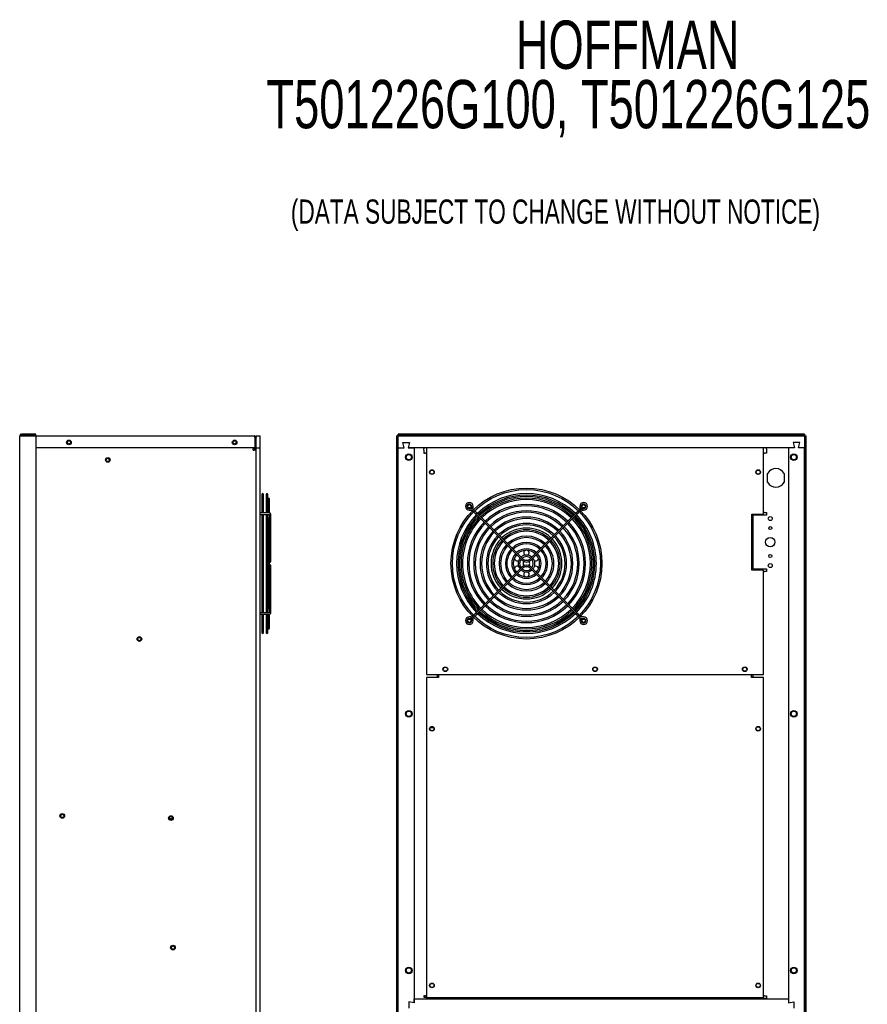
# Model space of a CAD drawing. Extents: x 8 to 124, y 2 to 77.
# Tile 10 of 11: x 32 to 72, y 30 to 76. Entities that reach past the tile are written whole.
import ezdxf

# ---------------------------------------------------------------- set-up
doc = ezdxf.new("R2010")
doc.units = 0
doc.layers.add('BODY', color=3, linetype='CONTINUOUS')
doc.layers.add('TEXT', color=171, linetype='CONTINUOUS')
doc.styles.add('SLDTEXTSTYLE0', font='TXT', dxfattribs={"width": 0.7})

msp = doc.modelspace()

# ---------------------------------------------------------------- linework, layer by layer
at = {"layer": 'BODY', "linetype": 'CONTINUOUS'}
for p, q in [((32.166, 56.364), (32.247, 56.364)), ((32.166, 6.367), (32.166, 56.364)), ((32.916, 56.446), (32.247, 56.446)), ((32.247, 56.396), (32.916, 56.396)), ((32.247, 56.364), (32.916, 56.364)), ((32.284, 56.364), (32.297, 56.366)), ((32.297, 56.366), (43.135, 56.366)), ((32.916, 56.396), (32.916, 56.446)), ((32.916, 56.364), (32.916, 6.367)), ((43.166, 56.284), (43.166, 55.806)), ((43.166, 56.284), (43.216, 56.284)), ((43.216, 55.806), (43.216, 56.366)), ((43.216, 56.366), (43.404, 56.366)), ((43.404, 55.806), (43.404, 56.366)), ((49.778, 56.364), (49.778, 6.367)), ((49.778, 56.364), (49.828, 56.364)), ((49.828, 6.367), (49.828, 56.364)), ((49.828, 56.364), (49.858, 56.364)), ((49.858, 55.806), (49.858, 56.366)), ((49.858, 56.366), (68.858, 56.366)), ((68.857, 56.446), (49.859, 56.446)), ((49.859, 56.396), (49.859, 56.446)), ((49.859, 56.396), (68.857, 56.396)), ((49.859, 56.366), (49.859, 56.396)), ((68.857, 56.446), (68.857, 56.396)), ((68.857, 56.396), (68.857, 56.366)), ((68.858, 56.366), (68.858, 55.806)), ((68.858, 56.364), (68.888, 56.364)), ((68.888, 56.364), (68.938, 56.364)), ((68.888, 56.364), (68.888, 6.367)), ((68.938, 6.367), (68.938, 56.364)), ((43.166, 55.806), (32.916, 55.806)), ((43.086, 55.806), (43.086, 55.789)), ((43.086, 55.789), (43.086, 55.767)), ((43.086, 55.767), (43.086, 55.75)), ((43.086, 55.692), (43.086, 55.75)), ((43.116, 55.789), (43.116, 55.806)), ((43.157, 55.714), (43.14, 55.731)), ((43.166, 55.789), (43.166, 55.806)), ((43.216, 55.806), (43.166, 55.806)), ((43.192, 55.75), (43.175, 55.767)), ((43.216, 6.926), (43.216, 55.806)), ((43.216, 55.806), (43.404, 55.806)), ((43.404, 6.926), (43.404, 55.806)), ((49.858, 6.926), (49.858, 55.806)), ((49.858, 55.806), (50.133, 55.806)), ((50.133, 55.806), (50.083, 56.056)), ((50.083, 56.056), (50.383, 56.056)), ((50.383, 56.056), (50.333, 55.806)), ((50.333, 55.806), (50.608, 55.806)), ((68.383, 55.806), (50.333, 55.806)), ((50.608, 55.806), (50.608, 29.851)), ((51.058, 55.806), (51.058, 55.789)), ((51.058, 55.789), (51.058, 55.767)), ((51.058, 55.767), (51.058, 55.75)), ((51.058, 55.692), (51.058, 55.75)), ((51.19, 55.806), (51.19, 55.769)), ((51.19, 55.769), (51.19, 45.209)), ((66.94, 55.769), (66.94, 55.806)), ((66.94, 52.706), (66.94, 55.769)), ((67.073, 55.789), (67.073, 55.806)), ((67.073, 55.767), (67.073, 55.789)), ((67.073, 55.75), (67.073, 55.767)), ((67.073, 55.75), (67.073, 55.692)), ((68.108, 55.806), (68.108, 29.851)), ((68.383, 55.806), (68.108, 55.806)), ((68.333, 56.056), (68.383, 55.806)), ((68.633, 56.056), (68.333, 56.056)), ((68.583, 55.806), (68.633, 56.056)), ((68.858, 55.806), (68.583, 55.806)), ((68.858, 6.926), (68.858, 55.806)), ((43.086, 55.692), (43.086, 55.686)), ((43.086, 55.686), (43.135, 55.686)), ((43.216, 55.686), (43.135, 55.686)), ((43.166, 55.686), (43.166, 55.692)), ((51.058, 55.692), (51.058, 55.556)), ((51.058, 55.556), (51.084, 55.556)), ((51.142, 55.556), (51.084, 55.556)), ((51.142, 55.556), (51.159, 55.556)), ((51.159, 55.556), (51.181, 55.556)), ((51.181, 55.556), (51.19, 55.556)), ((66.94, 55.556), (66.95, 55.556)), ((66.95, 55.556), (66.972, 55.556)), ((66.972, 55.556), (66.989, 55.556)), ((67.047, 55.556), (66.989, 55.556)), ((67.073, 55.556), (67.047, 55.556)), ((67.073, 55.692), (67.073, 55.556)), ((67.133, 54.188), (67.133, 54.604)), ((67.903, 54.604), (67.903, 54.188)), ((43.488, 53.624), (43.488, 52.763)), ((43.559, 52.763), (43.559, 53.624)), ((43.692, 53.624), (43.692, 52.763)), ((43.763, 52.763), (43.763, 53.624)), ((43.771, 53.415), (43.771, 52.763)), ((43.842, 52.762), (43.842, 53.415)), ((53.303, 52.954), (53.186, 52.954)), ((53.296, 53.064), (53.296, 52.984)), ((53.296, 52.984), (53.366, 52.984)), ((53.366, 52.984), (53.366, 53.064)), ((58.35, 53.064), (58.35, 52.947)), ((58.421, 52.947), (58.421, 53.064)), ((58.531, 52.954), (58.451, 52.954)), ((58.451, 52.954), (58.451, 52.883)), ((43.809, 52.763), (43.404, 52.763)), ((43.404, 52.692), (43.809, 52.692)), ((43.488, 52.692), (43.488, 48.091)), ((43.559, 48.091), (43.559, 52.692)), ((43.692, 52.692), (43.692, 48.091)), ((43.763, 48.091), (43.763, 52.692)), ((43.771, 52.692), (43.771, 48.091)), ((43.842, 52.678), (43.842, 50.57)), ((43.842, 48.257), (43.842, 52.526)), ((43.913, 50.57), (43.913, 52.678)), ((53.186, 52.883), (53.303, 52.883)), ((53.326, 52.873), (53.337, 52.862)), ((53.388, 52.912), (53.376, 52.923)), ((53.388, 52.812), (53.449, 52.751)), ((53.499, 52.801), (53.438, 52.862)), ((53.546, 52.653), (55.655, 50.545)), ((55.705, 50.595), (53.596, 52.704)), ((58.12, 52.704), (56.011, 50.595)), ((56.061, 50.545), (58.17, 52.653)), ((58.279, 52.862), (58.217, 52.801)), ((58.268, 52.751), (58.329, 52.812)), ((58.34, 52.923), (58.329, 52.912)), ((58.379, 52.862), (58.39, 52.873)), ((58.451, 52.883), (58.531, 52.883)), ((66.39, 52.706), (66.94, 52.706)), ((66.39, 50.086), (66.39, 52.706)), ((66.448, 52.646), (66.448, 50.146)), ((67.073, 52.646), (66.448, 52.646)), ((66.95, 52.771), (66.94, 52.771)), ((66.972, 52.771), (66.95, 52.771)), ((66.989, 52.771), (66.972, 52.771)), ((66.989, 52.771), (67.047, 52.771)), ((67.047, 52.771), (67.073, 52.771)), ((67.073, 52.771), (67.073, 52.646)), ((55.55, 50.65), (55.55, 50.633)), ((56.166, 50.634), (56.166, 50.65)), ((43.842, 50.213), (43.842, 48.105)), ((43.913, 50.496), (43.913, 50.57)), ((43.913, 50.213), (43.913, 50.287)), ((43.913, 48.105), (43.913, 50.213)), ((55.655, 50.238), (53.546, 48.13)), ((53.596, 48.079), (55.705, 50.188)), ((56.011, 50.188), (58.12, 48.079)), ((58.17, 48.13), (56.061, 50.238)), ((55.547, 50.169), (55.55, 50.133)), ((56.166, 50.133), (56.166, 50.149)), ((66.94, 50.086), (66.39, 50.086)), ((66.448, 50.146), (67.073, 50.146)), ((66.94, 45.209), (66.94, 50.086)), ((66.94, 50.021), (66.95, 50.021)), ((66.95, 50.021), (66.972, 50.021)), ((66.972, 50.021), (66.989, 50.021)), ((67.047, 50.021), (66.989, 50.021)), ((67.073, 50.021), (67.047, 50.021)), ((67.073, 50.146), (67.073, 50.021)), ((43.809, 48.091), (43.404, 48.091)), ((43.404, 48.02), (43.809, 48.02)), ((43.488, 48.02), (43.488, 47.159)), ((43.559, 47.159), (43.559, 48.02)), ((43.692, 48.02), (43.692, 47.159)), ((43.763, 47.159), (43.763, 48.02)), ((43.771, 48.02), (43.771, 47.368)), ((43.842, 47.368), (43.842, 48.025)), ((53.266, 47.9), (53.186, 47.9)), ((53.266, 47.829), (53.266, 47.9)), ((53.337, 47.921), (53.326, 47.91)), ((53.449, 48.032), (53.388, 47.971)), ((53.438, 47.921), (53.499, 47.982)), ((58.217, 47.982), (58.279, 47.921)), ((58.329, 47.971), (58.268, 48.032)), ((58.39, 47.91), (58.379, 47.921)), ((58.531, 47.9), (58.414, 47.9)), ((53.186, 47.829), (53.266, 47.829)), ((53.296, 47.836), (53.296, 47.719)), ((53.366, 47.719), (53.366, 47.836)), ((53.376, 47.86), (53.388, 47.871)), ((58.329, 47.871), (58.34, 47.86)), ((58.35, 47.799), (58.35, 47.719)), ((58.421, 47.799), (58.35, 47.799)), ((58.414, 47.829), (58.531, 47.829)), ((58.421, 47.719), (58.421, 47.799)), ((51.19, 45.209), (66.94, 45.209)), ((51.681, 45.209), (51.681, 45.07)), ((51.75, 45.209), (51.75, 45.19)), ((51.75, 45.168), (51.75, 45.19)), ((51.75, 45.168), (51.75, 45.151)), ((51.75, 45.151), (51.75, 45.093)), ((66.38, 45.19), (66.38, 45.209)), ((66.38, 45.19), (66.38, 45.168)), ((66.38, 45.151), (66.38, 45.168)), ((66.38, 45.093), (66.38, 45.151)), ((66.45, 45.07), (66.45, 45.209)), ((51.19, 45.07), (51.19, 30.175)), ((51.75, 45.07), (51.19, 45.07)), ((51.75, 45.093), (51.75, 45.07)), ((66.38, 45.115), (66.45, 45.115)), ((66.38, 45.07), (66.38, 45.093)), ((66.45, 45.078), (66.38, 45.078)), ((66.94, 45.07), (66.38, 45.07)), ((66.94, 30.175), (66.94, 45.07)), ((51.52, 42.716), (51.361, 42.716)), ((39.313, 38.487), (39.164, 38.461)), ((50.608, 29.851), (50.608, 30.031)), ((50.608, 30.031), (68.108, 30.031)), ((51.058, 30.181), (51.058, 30.118)), ((51.084, 30.181), (51.058, 30.181)), ((51.058, 30.118), (51.183, 30.118)), ((51.084, 30.181), (51.142, 30.181)), ((51.159, 30.181), (51.142, 30.181)), ((51.181, 30.181), (51.159, 30.181)), ((51.19, 30.181), (51.181, 30.181)), ((51.183, 30.118), (51.183, 30.031)), ((67.073, 30.061), (51.183, 30.061)), ((51.19, 30.175), (51.19, 30.093)), ((51.19, 30.093), (66.94, 30.093)), ((67.073, 30.056), (66.448, 30.056)), ((66.448, 30.056), (66.448, 30.031)), ((66.95, 30.181), (66.94, 30.181)), ((66.94, 30.093), (66.94, 30.175)), ((66.972, 30.181), (66.95, 30.181)), ((66.989, 30.181), (66.972, 30.181)), ((66.989, 30.181), (67.047, 30.181)), ((67.047, 30.181), (67.073, 30.181)), ((67.073, 30.181), (67.073, 30.056)), ((68.108, 30.031), (68.108, 29.851)), ((50.608, 29.851), (50.358, 29.901)), ((50.358, 29.901), (50.358, 29.601)), ((68.108, 29.851), (68.358, 29.901)), ((68.358, 29.901), (68.358, 29.601))]:
    msp.add_line(p, q, dxfattribs=at)
for points in [[(43.166, 56.284), (43.166, 56.287), (43.165, 56.289), (43.164, 56.291), (43.164, 56.294), (43.163, 56.296), (43.163, 56.298), (43.162, 56.3), (43.162, 56.303), (43.161, 56.305), (43.161, 56.307), (43.16, 56.309), (43.159, 56.311), (43.159, 56.313), (43.158, 56.316), (43.158, 56.318), (43.157, 56.32), (43.157, 56.322), (43.156, 56.324), (43.155, 56.326), (43.155, 56.328), (43.154, 56.33), (43.154, 56.332), (43.153, 56.333), (43.153, 56.335), (43.152, 56.337), (43.152, 56.339), (43.151, 56.34), (43.15, 56.342), (43.15, 56.344), (43.149, 56.345), (43.149, 56.347), (43.148, 56.348), (43.148, 56.349), (43.147, 56.351), (43.147, 56.352), (43.146, 56.353), (43.145, 56.354), (43.145, 56.356), (43.144, 56.357), (43.144, 56.358), (43.143, 56.359), (43.143, 56.36), (43.142, 56.36), (43.142, 56.361), (43.141, 56.362), (43.14, 56.363), (43.14, 56.363), (43.139, 56.364), (43.139, 56.364), (43.138, 56.365), (43.138, 56.365), (43.137, 56.365), (43.137, 56.365), (43.136, 56.365), (43.135, 56.366), (43.135, 56.366)], [(43.135, 56.366), (43.137, 56.365), (43.139, 56.365), (43.142, 56.365), (43.144, 56.365), (43.146, 56.364), (43.148, 56.364), (43.151, 56.364), (43.153, 56.363), (43.155, 56.363), (43.157, 56.362), (43.16, 56.362), (43.162, 56.361), (43.164, 56.36), (43.166, 56.36), (43.168, 56.359), (43.17, 56.358), (43.172, 56.357), (43.174, 56.356), (43.176, 56.355), (43.178, 56.353), (43.18, 56.352), (43.182, 56.351), (43.184, 56.349), (43.186, 56.348), (43.187, 56.347), (43.189, 56.345), (43.191, 56.343), (43.192, 56.342), (43.194, 56.34), (43.195, 56.339), (43.197, 56.337), (43.198, 56.335), (43.2, 56.333), (43.201, 56.331), (43.202, 56.33), (43.204, 56.328), (43.205, 56.326), (43.206, 56.324), (43.207, 56.322), (43.208, 56.32), (43.209, 56.318), (43.21, 56.316), (43.211, 56.313), (43.212, 56.311), (43.212, 56.309), (43.213, 56.307), (43.214, 56.305), (43.214, 56.302), (43.215, 56.3), (43.215, 56.298), (43.215, 56.296), (43.215, 56.294), (43.216, 56.291), (43.216, 56.289), (43.216, 56.287), (43.216, 56.284)], [(43.913, 52.678), (43.913, 52.681), (43.912, 52.683), (43.912, 52.685), (43.912, 52.687), (43.911, 52.689), (43.911, 52.691), (43.911, 52.693), (43.91, 52.696), (43.91, 52.698), (43.909, 52.7), (43.909, 52.702), (43.908, 52.704), (43.907, 52.706), (43.907, 52.708), (43.906, 52.71), (43.905, 52.712), (43.904, 52.714), (43.903, 52.716), (43.901, 52.717), (43.9, 52.719), (43.899, 52.721), (43.898, 52.723), (43.896, 52.725), (43.895, 52.726), (43.893, 52.728), (43.892, 52.73), (43.89, 52.731), (43.888, 52.733), (43.887, 52.734), (43.885, 52.736), (43.883, 52.737), (43.881, 52.739), (43.88, 52.74), (43.878, 52.742), (43.876, 52.743), (43.874, 52.744), (43.872, 52.745), (43.87, 52.747), (43.868, 52.748), (43.866, 52.749), (43.863, 52.75), (43.861, 52.751), (43.859, 52.752), (43.857, 52.753), (43.855, 52.754), (43.852, 52.755), (43.85, 52.756), (43.848, 52.757), (43.845, 52.757), (43.843, 52.758), (43.841, 52.759), (43.838, 52.759), (43.836, 52.76), (43.833, 52.76), (43.831, 52.761), (43.828, 52.761), (43.826, 52.761), (43.823, 52.762), (43.821, 52.762), (43.819, 52.762), (43.816, 52.762), (43.814, 52.762), (43.811, 52.762), (43.809, 52.763)], [(43.809, 52.692), (43.81, 52.692), (43.811, 52.692), (43.812, 52.692), (43.813, 52.691), (43.815, 52.691), (43.816, 52.691), (43.817, 52.691), (43.818, 52.691), (43.819, 52.691), (43.82, 52.691), (43.821, 52.691), (43.822, 52.691), (43.824, 52.69), (43.825, 52.69), (43.826, 52.69), (43.826, 52.69), (43.827, 52.689), (43.828, 52.689), (43.829, 52.689), (43.83, 52.689), (43.831, 52.688), (43.832, 52.688), (43.832, 52.688), (43.833, 52.687), (43.834, 52.687), (43.835, 52.687), (43.835, 52.686), (43.836, 52.686), (43.837, 52.686), (43.837, 52.685), (43.838, 52.685), (43.838, 52.685), (43.839, 52.684), (43.839, 52.684), (43.84, 52.684), (43.84, 52.683), (43.84, 52.683), (43.841, 52.682), (43.841, 52.682), (43.841, 52.682), (43.841, 52.681), (43.841, 52.681), (43.842, 52.68), (43.842, 52.68), (43.842, 52.68), (43.842, 52.679), (43.842, 52.679), (43.842, 52.678)], [(43.842, 48.105), (43.842, 48.104), (43.842, 48.104), (43.842, 48.103), (43.842, 48.103), (43.842, 48.103), (43.841, 48.102), (43.841, 48.102), (43.841, 48.101), (43.841, 48.101), (43.841, 48.101), (43.84, 48.1), (43.84, 48.1), (43.84, 48.099), (43.839, 48.099), (43.839, 48.099), (43.838, 48.098), (43.838, 48.098), (43.837, 48.098), (43.837, 48.097), (43.836, 48.097), (43.835, 48.097), (43.835, 48.096), (43.834, 48.096), (43.833, 48.096), (43.832, 48.095), (43.832, 48.095), (43.831, 48.095), (43.83, 48.094), (43.829, 48.094), (43.828, 48.094), (43.827, 48.094), (43.826, 48.093), (43.826, 48.093), (43.825, 48.093), (43.824, 48.093), (43.822, 48.092), (43.821, 48.092), (43.82, 48.092), (43.819, 48.092), (43.818, 48.092), (43.817, 48.092), (43.816, 48.092), (43.815, 48.092), (43.813, 48.092), (43.812, 48.091), (43.811, 48.091), (43.81, 48.091), (43.809, 48.091)], [(43.809, 48.02), (43.811, 48.021), (43.814, 48.021), (43.816, 48.021), (43.819, 48.021), (43.821, 48.021), (43.823, 48.021), (43.826, 48.022), (43.828, 48.022), (43.831, 48.022), (43.833, 48.023), (43.836, 48.023), (43.838, 48.024), (43.841, 48.024), (43.843, 48.025), (43.845, 48.026), (43.848, 48.027), (43.85, 48.027), (43.852, 48.028), (43.855, 48.029), (43.857, 48.03), (43.859, 48.031), (43.861, 48.032), (43.863, 48.033), (43.866, 48.034), (43.868, 48.035), (43.87, 48.036), (43.872, 48.038), (43.874, 48.039), (43.876, 48.04), (43.878, 48.041), (43.88, 48.043), (43.881, 48.044), (43.883, 48.046), (43.885, 48.047), (43.887, 48.049), (43.888, 48.05), (43.89, 48.052), (43.892, 48.053), (43.893, 48.055), (43.895, 48.057), (43.896, 48.058), (43.898, 48.06), (43.899, 48.062), (43.9, 48.064), (43.901, 48.066), (43.903, 48.067), (43.904, 48.069), (43.905, 48.071), (43.906, 48.073), (43.907, 48.075), (43.907, 48.077), (43.908, 48.079), (43.909, 48.081), (43.909, 48.083), (43.91, 48.085), (43.91, 48.087), (43.911, 48.09), (43.911, 48.092), (43.911, 48.094), (43.912, 48.096), (43.912, 48.098), (43.912, 48.1), (43.913, 48.102), (43.913, 48.105)]]:
    msp.add_lwpolyline(points, dxfattribs=at)
at = {"layer": 'BODY', "linetype": 'CONTINUOUS', "flags": 128}
for points in [[(53.449, 52.751), (53.458, 52.741), (53.467, 52.732), (53.476, 52.724), (53.483, 52.716), (53.489, 52.71), (53.494, 52.706), (53.496, 52.703), (53.497, 52.702)], [(53.497, 52.702), (53.498, 52.701), (53.501, 52.698), (53.506, 52.694), (53.512, 52.688), (53.519, 52.68), (53.527, 52.672), (53.537, 52.663), (53.546, 52.653)], [(53.547, 52.752), (53.547, 52.753), (53.544, 52.756), (53.539, 52.76), (53.533, 52.767), (53.526, 52.774), (53.517, 52.782), (53.508, 52.791), (53.499, 52.801)], [(53.596, 52.704), (53.587, 52.713), (53.578, 52.722), (53.569, 52.731), (53.562, 52.738), (53.556, 52.744), (53.551, 52.749), (53.548, 52.751), (53.547, 52.752)], [(58.169, 52.752), (58.168, 52.751), (58.165, 52.749), (58.161, 52.744), (58.154, 52.738), (58.147, 52.731), (58.139, 52.722), (58.13, 52.713), (58.12, 52.704)], [(58.217, 52.801), (58.208, 52.791), (58.199, 52.782), (58.19, 52.774), (58.183, 52.767), (58.177, 52.76), (58.172, 52.756), (58.17, 52.753), (58.169, 52.752)], [(58.17, 52.653), (58.18, 52.663), (58.189, 52.672), (58.197, 52.68), (58.205, 52.688), (58.211, 52.694), (58.215, 52.698), (58.218, 52.701), (58.219, 52.702)], [(58.219, 52.702), (58.22, 52.703), (58.223, 52.706), (58.227, 52.71), (58.233, 52.716), (58.24, 52.724), (58.249, 52.732), (58.258, 52.741), (58.268, 52.751)], [(55.858, 50.547), (55.81, 50.539), (55.806, 50.538)], [(55.91, 50.538), (55.906, 50.539), (55.858, 50.547)], [(56.413, 50.169), (56.415, 50.125), (56.415, 50.125)], [(53.497, 48.081), (53.496, 48.08), (53.494, 48.077), (53.489, 48.073), (53.483, 48.067), (53.476, 48.059), (53.467, 48.051), (53.458, 48.042), (53.449, 48.032)], [(53.546, 48.13), (53.537, 48.12), (53.527, 48.111), (53.519, 48.103), (53.512, 48.095), (53.506, 48.089), (53.501, 48.085), (53.498, 48.082), (53.497, 48.081)], [(53.499, 47.982), (53.508, 47.992), (53.517, 48.001), (53.526, 48.009), (53.533, 48.017), (53.539, 48.023), (53.544, 48.027), (53.547, 48.03), (53.547, 48.031)], [(53.547, 48.031), (53.548, 48.032), (53.551, 48.034), (53.556, 48.039), (53.562, 48.045), (53.569, 48.052), (53.578, 48.061), (53.587, 48.07), (53.596, 48.079)], [(58.12, 48.079), (58.13, 48.07), (58.139, 48.061), (58.147, 48.052), (58.154, 48.045), (58.161, 48.039), (58.165, 48.034), (58.168, 48.032), (58.169, 48.031)], [(58.169, 48.031), (58.17, 48.03), (58.172, 48.027), (58.177, 48.023), (58.183, 48.017), (58.19, 48.009), (58.199, 48.001), (58.208, 47.992), (58.217, 47.982)], [(58.219, 48.081), (58.218, 48.082), (58.215, 48.085), (58.211, 48.089), (58.205, 48.095), (58.197, 48.103), (58.189, 48.111), (58.18, 48.12), (58.17, 48.13)], [(58.268, 48.032), (58.258, 48.042), (58.249, 48.051), (58.24, 48.059), (58.233, 48.067), (58.227, 48.073), (58.223, 48.077), (58.22, 48.08), (58.219, 48.081)]]:
    msp.add_lwpolyline(points, dxfattribs=at)
at = {"layer": 'BODY', "linetype": 'CONTINUOUS'}
for centre, radius in [((34.466, 56.056), 0.109), ((34.466, 56.056), 0.078), ((42.216, 56.056), 0.109), ((42.216, 56.056), 0.078), ((36.286, 55.234), 0.109), ((36.286, 55.233), 0.078), ((50.358, 55.366), 0.156), ((50.358, 55.366), 0.125), ((68.358, 55.366), 0.156), ((68.358, 55.366), 0.125), ((51.44, 54.665), 0.109), ((51.44, 54.665), 0.095), ((66.69, 54.665), 0.109), ((66.69, 54.665), 0.095), ((55.858, 50.392), 3.53), ((55.858, 50.392), 3.459), ((53.183, 53.067), 0.078), ((58.533, 53.067), 0.078), ((67.258, 52.496), 0.094), ((67.258, 52.046), 0.0705), ((67.258, 51.396), 0.219), ((67.258, 50.746), 0.0705), ((67.258, 50.296), 0.094), ((53.183, 47.717), 0.078), ((58.533, 47.717), 0.078), ((37.762, 46.863), 0.11), ((37.761, 46.862), 0.078), ((52.065, 45.45), 0.11), ((52.065, 45.45), 0.095), ((59.065, 45.45), 0.109), ((59.065, 45.45), 0.095), ((66.065, 45.45), 0.109), ((66.065, 45.45), 0.095), ((50.358, 43.366), 0.156), ((50.358, 43.366), 0.125), ((68.358, 43.366), 0.156), ((68.358, 43.366), 0.125), ((51.44, 42.665), 0.11), ((51.44, 42.665), 0.095), ((66.69, 42.665), 0.109), ((66.69, 42.665), 0.095), ((34.156, 38.588), 0.109), ((34.156, 38.588), 0.078), ((39.238, 38.492), 0.11), ((39.235, 38.491), 0.078), ((39.331, 32.431), 0.11), ((39.331, 32.431), 0.078), ((50.358, 31.366), 0.156), ((50.358, 31.366), 0.125), ((68.358, 31.366), 0.156), ((68.358, 31.366), 0.125), ((51.44, 30.665), 0.11), ((51.44, 30.665), 0.095), ((66.69, 30.665), 0.109), ((66.69, 30.665), 0.095)]:
    msp.add_circle(centre, radius, dxfattribs=at)
for centre, radius, start, end in [((32.247, 56.364), 0.0813, 90, 180), ((32.247, 56.364), 0.0312, 90, 180), ((42.277, 55.955), 0.058, 85.3272, 156.7161), ((43.197, 55.789), 0.0812, 180, 225), ((43.135, 55.692), 0.0312, 0, 45), ((43.197, 55.789), 0.0312, 180, 225), ((43.135, 55.692), 0.0812, 0, 45), ((43.135, 55.769), 0.081, 0, 27.3399), ((67.518, 54.396), 0.438, 28.3576, 151.6424), ((67.518, 54.396), 0.437, 208.3576, 331.6424), ((43.523, 53.624), 0.0354, 0, 180), ((43.728, 53.624), 0.0354, 0, 180), ((43.807, 53.415), 0.0354, 0, 180), ((55.858, 50.392), 3.268, 45.6213, 134.3787), ((55.858, 50.392), 3.197, 45.6351, 134.3649), ((55.858, 50.392), 3.13, 45.6486, 134.3514), ((55.858, 50.392), 3.059, 45.6637, 134.3363), ((53.186, 53.064), 0.181, 0, 270), ((53.186, 53.064), 0.11, 0, 180), ((53.186, 53.064), 0.11, 180, 270), ((53.303, 52.85), 0.104, 45, 90), ((55.858, 50.392), 2.988, 45.6794, 134.3206), ((55.858, 50.392), 2.763, 45.7349, 134.2651), ((55.858, 50.392), 2.692, 45.7542, 134.2458), ((58.316, 52.947), 0.0335, 315, 0), ((58.531, 53.064), 0.181, 0, 180), ((58.316, 52.947), 0.104, 315, 0), ((58.531, 53.064), 0.11, 270, 180), ((58.531, 53.064), 0.181, 270, 0), ((55.858, 50.392), 3.268, 135.6213, 224.3787), ((55.858, 50.392), 3.197, 135.6351, 180), ((55.858, 50.392), 3.13, 135.6486, 180), ((55.858, 50.392), 3.059, 135.6637, 224.3363), ((53.303, 52.85), 0.0335, 45, 90), ((53.522, 52.727), 0.0354, 135, 225), ((53.522, 52.727), 0.0354, 45, 135), ((55.858, 50.392), 2.466, 45.8232, 134.1768), ((55.858, 50.392), 2.395, 45.8475, 134.1525), ((55.858, 50.392), 2.17, 45.9356, 134.0644), ((55.858, 50.392), 2.099, 45.9672, 134.0328), ((55.858, 50.392), 3.059, 0, 44.3363), ((55.858, 50.392), 3.13, 315.6485, 44.3502), ((55.858, 50.392), 3.13, 315.6486, 44.3514), ((55.858, 50.392), 3.197, 315.6351, 44.3649), ((58.194, 52.727), 0.0354, 45, 135), ((55.858, 50.392), 3.268, 0, 44.3787), ((58.194, 52.727), 0.0354, 315, 45), ((55.858, 50.392), 2.988, 135.6794, 180), ((55.858, 50.392), 2.763, 135.7349, 224.2651), ((55.858, 50.392), 2.692, 135.7542, 180), ((55.858, 50.392), 2.466, 135.8232, 224.1768), ((55.858, 50.392), 2.395, 135.8475, 180), ((55.858, 50.392), 1.874, 46.0836, 133.9164), ((55.858, 50.392), 1.803, 46.1262, 133.8738), ((55.858, 50.392), 1.658, 46.2228, 133.7754), ((55.858, 50.392), 2.395, 315.8475, 44.1525), ((55.858, 50.392), 2.466, 0, 44.1768), ((55.858, 50.392), 2.692, 315.7542, 44.2458), ((55.858, 50.392), 2.763, 0, 44.2651), ((55.858, 50.392), 2.988, 315.6794, 44.3206), ((55.858, 50.392), 2.17, 135.9356, 224.0644), ((55.858, 50.392), 2.099, 135.9672, 180), ((55.858, 50.392), 1.874, 136.0836, 223.9164), ((55.858, 50.392), 1.803, 136.1262, 180), ((55.858, 50.392), 1.577, 46.2872, 133.7128), ((55.858, 50.392), 1.506, 46.3478, 133.6522), ((55.858, 50.392), 1.281, 46.5851, 133.4149), ((55.858, 50.392), 1.21, 46.8641, 133.1339), ((55.858, 50.392), 1.803, 316.1262, 43.8738), ((55.858, 50.392), 1.874, 0, 43.9164), ((55.858, 50.392), 2.099, 315.9672, 44.0328), ((55.858, 50.392), 2.17, 0, 44.0644), ((55.858, 50.392), 1.657, 136.2252, 223.7772), ((55.858, 50.392), 1.577, 136.2872, 223.7128), ((55.858, 50.392), 1.506, 136.3478, 180), ((55.858, 50.392), 1.281, 136.5851, 223.4149), ((55.858, 50.392), 1.21, 136.8652, 180), ((55.858, 50.392), 0.985, 47.0623, 132.9377), ((55.858, 50.392), 0.914, 47.2223, 132.7777), ((55.858, 50.392), 1.21, 316.8553, 43.1421), ((55.858, 50.392), 1.281, 0, 43.4149), ((55.858, 50.392), 1.506, 316.3478, 43.6522), ((55.858, 50.392), 1.577, 0, 43.7128), ((55.858, 50.392), 1.658, 316.2246, 43.7729), ((55.858, 50.392), 0.985, 137.0623, 222.9377), ((55.858, 50.392), 0.914, 137.2223, 180), ((55.858, 50.392), 0.688, 137.9509, 222.0491), ((55.858, 50.392), 0.617, 138.29, 180), ((55.425, 50.642), 0.125, 172.4812, 303.6978), ((55.425, 50.642), 0.125, 86.2585, 127.5132), ((55.858, 50.392), 0.688, 47.9509, 132.0491), ((55.858, 50.392), 0.617, 48.29, 131.71), ((55.858, 50.392), 0.392, 50.187, 129.813), ((55.858, 50.392), 0.321, 51.3362, 128.6638), ((55.858, 50.892), 0.125, 112.477, 243.6988), ((55.858, 50.892), 0.125, 12.5985, 67.5316), ((55.858, 50.892), 0.125, 296.3099, 12.5985), ((56.291, 50.642), 0.125, 236.359, 12.5985), ((56.291, 50.642), 0.125, 52.3944, 93.7044), ((55.858, 50.392), 0.617, 318.29, 41.71), ((55.858, 50.392), 0.688, 0, 42.0491), ((55.858, 50.392), 0.914, 317.2223, 42.7777), ((55.858, 50.392), 0.985, 0, 42.9377), ((43.878, 50.496), 0.0354, 180, 0), ((43.878, 50.287), 0.0354, 0, 180), ((55.858, 50.392), 3.197, 180, 224.3649), ((55.858, 50.392), 3.13, 180, 224.3514), ((55.858, 50.392), 2.988, 180, 224.3206), ((55.858, 50.392), 2.692, 180, 224.2458), ((55.858, 50.392), 2.395, 180, 224.1525), ((55.858, 50.392), 2.099, 180, 224.0328), ((55.858, 50.392), 1.803, 180, 223.8738), ((55.858, 50.392), 1.506, 180, 223.6522), ((55.858, 50.392), 1.21, 180, 223.1374), ((55.858, 50.392), 0.914, 180, 222.7777), ((55.858, 50.392), 0.617, 180, 221.71), ((55.425, 50.142), 0.125, 56.3325, 187.5829), ((55.858, 50.392), 0.392, 140.7194, 219.7153), ((55.858, 50.392), 0.321, 141.3362, 180), ((55.858, 50.392), 0.321, 180, 218.6638), ((55.858, 50.748), 0.287, 225, 315), ((55.858, 50.035), 0.287, 45, 135), ((55.858, 50.392), 0.155, 141.7521, 218.2823), ((55.858, 50.748), 0.217, 225, 315), ((55.858, 50.035), 0.217, 45, 135), ((55.858, 50.392), 0.155, 250.5158, 289.4963), ((55.858, 50.392), 0.155, 321.7298, 38.2357), ((55.858, 50.392), 0.321, 321.3362, 38.6638), ((55.858, 50.392), 0.392, 320.0772, 0), ((55.858, 50.392), 0.392, 0, 39.3732), ((56.291, 50.142), 0.125, 12.5985, 123.6108), ((55.858, 50.392), 0.688, 317.9509, 0), ((55.858, 50.392), 0.985, 317.0623, 0), ((55.858, 50.392), 1.281, 316.5851, 0), ((55.858, 50.392), 1.577, 316.2872, 0), ((55.858, 50.392), 1.874, 316.0836, 0), ((55.858, 50.392), 2.17, 315.9356, 0), ((55.858, 50.392), 2.466, 315.8232, 0), ((55.858, 50.392), 2.763, 315.7349, 0), ((55.858, 50.392), 3.059, 315.6637, 0), ((55.858, 50.392), 3.268, 315.6213, 0), ((55.425, 50.142), 0.125, 232.4028, 273.7908), ((55.858, 50.392), 0.688, 227.9509, 312.0491), ((55.858, 50.392), 0.617, 228.29, 311.71), ((55.858, 50.392), 0.392, 230.187, 309.813), ((55.858, 50.392), 0.321, 231.3362, 308.6638), ((55.858, 49.892), 0.125, 116.3815, 247.6714), ((55.858, 49.892), 0.125, 292.3199, 12.5985), ((55.858, 49.892), 0.125, 12.5985, 63.6098), ((56.291, 50.142), 0.125, 266.2464, 307.6899), ((55.858, 50.392), 1.506, 226.3478, 313.6522), ((55.858, 50.392), 1.281, 226.5851, 313.4149), ((55.858, 50.392), 1.21, 226.8564, 313.1456), ((55.858, 50.392), 0.985, 227.0623, 312.9377), ((55.858, 50.392), 0.914, 227.2223, 312.7777), ((55.858, 50.392), 2.17, 225.9356, 314.0644), ((55.858, 50.392), 2.099, 225.9672, 314.0328), ((55.858, 50.392), 1.874, 226.0836, 313.9164), ((55.858, 50.392), 1.803, 226.1262, 313.8738), ((55.858, 50.392), 1.657, 226.2271, 270), ((55.858, 50.392), 1.577, 226.2872, 313.7128), ((55.858, 50.392), 1.657, 270, 313.7748), ((55.858, 50.392), 2.763, 225.7349, 314.2651), ((55.858, 50.392), 2.692, 225.7542, 314.2458), ((55.858, 50.392), 2.466, 225.8232, 314.1768), ((55.858, 50.392), 2.395, 225.8475, 314.1525), ((53.186, 47.719), 0.181, 90, 0), ((53.4, 47.836), 0.104, 135, 180), ((53.522, 48.056), 0.0354, 135, 225), ((53.522, 48.056), 0.0354, 225, 315), ((55.858, 50.392), 3.268, 225.6213, 314.3787), ((55.858, 50.392), 3.197, 225.6351, 314.3649), ((55.858, 50.392), 3.13, 225.6498, 270), ((55.858, 50.392), 3.13, 225.6486, 314.3514), ((55.858, 50.392), 3.059, 225.6637, 314.3363), ((55.858, 50.392), 2.988, 225.6794, 314.3206), ((55.858, 50.392), 3.13, 270, 314.3512), ((58.194, 48.056), 0.0354, 225, 315), ((58.194, 48.056), 0.0354, 315, 45), ((58.414, 47.933), 0.0335, 225, 270), ((58.531, 47.719), 0.181, 0, 90), ((53.186, 47.719), 0.11, 90, 180), ((53.186, 47.719), 0.11, 180, 0), ((53.4, 47.836), 0.0335, 135, 180), ((58.414, 47.933), 0.104, 225, 270), ((58.531, 47.719), 0.181, 180, 0), ((58.531, 47.719), 0.11, 180, 90), ((43.523, 47.159), 0.0354, 180, 0), ((43.728, 47.159), 0.0354, 180, 0), ((43.807, 47.368), 0.0354, 180, 0)]:
    msp.add_arc(centre, radius, start, end, dxfattribs=at)

# ---------------------------------------------------------------- texts
at = {"layer": 'TEXT', "color": 0, "linetype": 'CONTINUOUS', "style": 'SLDTEXTSTYLE0', "width": 0.7}
for s, p in [('HOFFMAN', (55.36, 73.52)), ('T501226G100, T501226G125', (43.703, 70.743))]:
    msp.add_text(s, height=2.26, dxfattribs=at).set_placement(p)
at = {"layer": 'TEXT', "linetype": 'CONTINUOUS', "style": 'SLDTEXTSTYLE0', "width": 0.7}
msp.add_text('(DATA SUBJECT TO CHANGE WITHOUT NOTICE)', height=1.13, dxfattribs=at).set_placement((44.844, 66.283))

doc.saveas('drawing.dxf')
